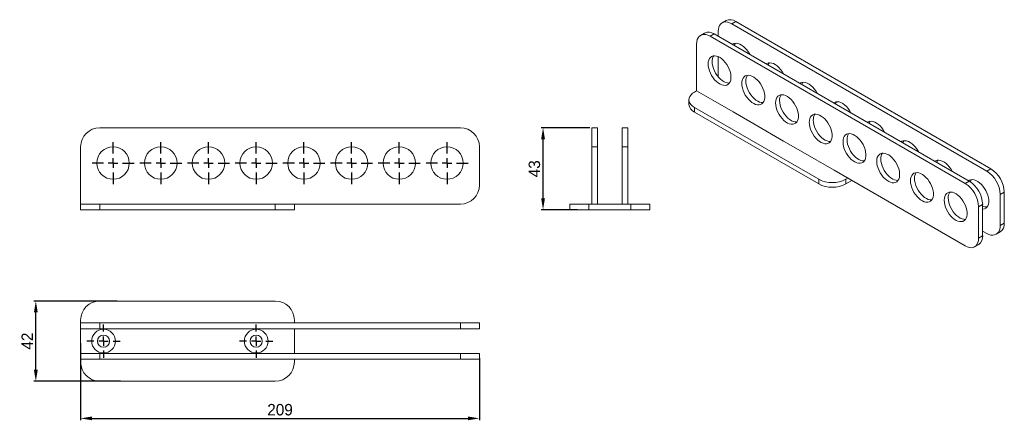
# Model space of a CAD drawing. Header units: millimetres. Extents: x -346 to 170, y 224 to 434.
import ezdxf

# ---------------------------------------------------------------- set-up
doc = ezdxf.new("R2010")
doc.units = ezdxf.units.MM
doc.header["$PDSIZE"] = -1
doc.layers.add('FORMAT', color=7, linetype='Continuous')
doc.dimstyles.new('ISO-25', dxfattribs={"dimtxt": 2.5, "dimasz": 2.5, "dimexe": 1.25, "dimexo": 0.625, "dimtad": 1, "dimtxsty": 'Standard', "dimcen": 2.5, "dimadec": 0, "dimazin": 0, "dimtfac": 1, "dimtmove": 0, "dimatfit": 3, "dimfxl": 0, "dimarcsym": 0})

# ---------------------------------------------------------------- blocks, each defined once
blk = doc.blocks.new('SW_CENTERMARKSYMBOL_0')
at = {"layer": 'FORMAT', "color": 0}
for p, q in [((0, 5), (0, 8.7)), ((0, 0), (-2.5, 0)), ((0, 0), (0, 2.5)), ((0, 0), (0, -2.5)), ((0, 0), (2.5, 0)), ((5, 0), (8.7, 0)), ((-5, 0), (-8.7, 0)), ((0, -5), (0, -8.7))]:
    blk.add_line(p, q, dxfattribs=at)
blk = doc.blocks.new('SW_CENTERMARKSYMBOL_1')
at = {"layer": 'FORMAT', "color": 0}
for p, q in [((0, 5), (0, 8.7)), ((0, 0), (-2.5, 0)), ((0, 0), (0, 2.5)), ((0, 0), (0, -2.5)), ((0, 0), (2.5, 0)), ((5, 0), (8.7, 0)), ((-5, 0), (-8.7, 0)), ((0, -5), (0, -8.7))]:
    blk.add_line(p, q, dxfattribs=at)
blk = doc.blocks.new('SW_CENTERMARKSYMBOL_2')
at = {"layer": 'FORMAT', "color": 0}
for p, q in [((0, 5), (0, 11)), ((-5, 0), (-11, 0)), ((0, 0), (-2.5, 0)), ((0, 0), (0, 2.5)), ((0, 0), (0, -2.5)), ((0, 0), (2.5, 0)), ((5, 0), (11, 0)), ((0, -5), (0, -11))]:
    blk.add_line(p, q, dxfattribs=at)
blk = doc.blocks.new('SW_CENTERMARKSYMBOL_3')
at = {"layer": 'FORMAT', "color": 0}
for p, q in [((0, 5), (0, 11)), ((-5, 0), (-11, 0)), ((0, 0), (-2.5, 0)), ((0, 0), (0, 2.5)), ((0, 0), (0, -2.5)), ((0, 0), (2.5, 0)), ((5, 0), (11, 0)), ((0, -5), (0, -11))]:
    blk.add_line(p, q, dxfattribs=at)
blk = doc.blocks.new('SW_CENTERMARKSYMBOL_4')
at = {"layer": 'FORMAT', "color": 0}
for p, q in [((0, 5), (0, 11)), ((-5, 0), (-11, 0)), ((0, 0), (-2.5, 0)), ((0, 0), (0, 2.5)), ((0, 0), (0, -2.5)), ((0, 0), (2.5, 0)), ((5, 0), (11, 0)), ((0, -5), (0, -11))]:
    blk.add_line(p, q, dxfattribs=at)
blk = doc.blocks.new('SW_CENTERMARKSYMBOL_5')
at = {"layer": 'FORMAT', "color": 0}
for p, q in [((0, 5), (0, 11)), ((-5, 0), (-11, 0)), ((0, 0), (-2.5, 0)), ((0, 0), (0, 2.5)), ((0, 0), (0, -2.5)), ((0, 0), (2.5, 0)), ((5, 0), (11, 0)), ((0, -5), (0, -11))]:
    blk.add_line(p, q, dxfattribs=at)
blk = doc.blocks.new('SW_CENTERMARKSYMBOL_6')
at = {"layer": 'FORMAT', "color": 0}
for p, q in [((0, 5), (0, 11)), ((-5, 0), (-11, 0)), ((0, 0), (-2.5, 0)), ((0, 0), (0, 2.5)), ((0, 0), (0, -2.5)), ((0, 0), (2.5, 0)), ((5, 0), (11, 0)), ((0, -5), (0, -11))]:
    blk.add_line(p, q, dxfattribs=at)
blk = doc.blocks.new('SW_CENTERMARKSYMBOL_7')
at = {"layer": 'FORMAT', "color": 0}
for p, q in [((0, 5), (0, 11)), ((-5, 0), (-11, 0)), ((0, 0), (-2.5, 0)), ((0, 0), (0, 2.5)), ((0, 0), (0, -2.5)), ((0, 0), (2.5, 0)), ((5, 0), (11, 0)), ((0, -5), (0, -11))]:
    blk.add_line(p, q, dxfattribs=at)
blk = doc.blocks.new('SW_CENTERMARKSYMBOL_8')
at = {"layer": 'FORMAT', "color": 0}
for p, q in [((0, 5), (0, 11)), ((-5, 0), (-11, 0)), ((0, 0), (-2.5, 0)), ((0, 0), (0, 2.5)), ((0, 0), (0, -2.5)), ((0, 0), (2.5, 0)), ((5, 0), (11, 0)), ((0, -5), (0, -11))]:
    blk.add_line(p, q, dxfattribs=at)
blk = doc.blocks.new('SW_CENTERMARKSYMBOL_9')
at = {"layer": 'FORMAT', "color": 0}
for p, q in [((0, 5), (0, 11)), ((-5, 0), (-11, 0)), ((0, 0), (-2.5, 0)), ((0, 0), (0, 2.5)), ((0, 0), (0, -2.5)), ((0, 0), (2.5, 0)), ((5, 0), (11, 0)), ((0, -5), (0, -11))]:
    blk.add_line(p, q, dxfattribs=at)
blk = doc.blocks.new('*D13')
at = {"color": 0, "lineweight": -2}
for p, q in [((-314.17, 264.65), (-314.17, 224.15)), ((-105.17, 256.65), (-105.17, 224.15)), ((-308.17, 225.15), (-111.17, 225.15))]:
    blk.add_line(p, q, dxfattribs=at)
at = {"color": 0}
for points in [[(-308.17, 226.15), (-308.17, 224.15), (-314.17, 225.15)], [(-111.17, 226.15), (-111.17, 224.15), (-105.17, 225.15)]]:
    blk.add_solid(points, dxfattribs=at)
at = {"layer": 'Defpoints', "color": 0}
for p in [(-314.17, 265.65), (-105.17, 257.65), (-105.17, 225.15)]:
    blk.add_point(p, dxfattribs=at)
at = {"color": 0, "insert": (-209.67, 229.67), "char_height": 6, "attachment_point": 5}
blk.add_mtext('209', dxfattribs=at)
blk = doc.blocks.new('*D14')
at = {"color": 0, "lineweight": -2}
for p, q in [((-294.99, 286.65), (-338.65, 286.65)), ((-337.65, 250.65), (-337.65, 280.65)), ((-293.24, 244.65), (-338.65, 244.65))]:
    blk.add_line(p, q, dxfattribs=at)
at = {"color": 0}
for points in [[(-338.65, 280.65), (-336.65, 280.65), (-337.65, 286.65)], [(-338.65, 250.65), (-336.65, 250.65), (-337.65, 244.65)]]:
    blk.add_solid(points, dxfattribs=at)
at = {"layer": 'Defpoints', "color": 0}
for p in [(-337.65, 286.65), (-293.99, 286.65), (-292.24, 244.65)]:
    blk.add_point(p, dxfattribs=at)
at = {"color": 0, "insert": (-342.17, 265.65), "char_height": 6, "attachment_point": 5, "rotation": 90}
blk.add_mtext('42', dxfattribs=at)
blk = doc.blocks.new('*D15')
at = {"color": 0, "lineweight": -2}
for p, q in [((-47.34, 377.46), (-72.84, 377.46)), ((-71.84, 340.46), (-71.84, 371.46)), ((-53.84, 334.46), (-72.84, 334.46))]:
    blk.add_line(p, q, dxfattribs=at)
at = {"color": 0}
for points in [[(-72.84, 371.46), (-70.84, 371.46), (-71.84, 377.46)], [(-72.84, 340.46), (-70.84, 340.46), (-71.84, 334.46)]]:
    blk.add_solid(points, dxfattribs=at)
at = {"layer": 'Defpoints', "color": 0}
for p in [(-71.84, 377.46), (-46.34, 377.46), (-52.84, 334.46)]:
    blk.add_point(p, dxfattribs=at)
at = {"color": 0, "insert": (-76.36, 355.96), "char_height": 6, "attachment_point": 5, "rotation": 90}
blk.add_mtext('43', dxfattribs=at)

msp = doc.modelspace()

# ---------------------------------------------------------------- linework, layer by layer
at = {"color": 7, "linetype": 'Continuous', "lineweight": 15}
for p, q in [((24.13, 433.64), (22.01, 432.42)), ((29.13, 433.15), (27.01, 431.92)), ((27.01, 431.92), (160.65, 354.77)), ((162.77, 356), (29.13, 433.15)), ((12.82, 427.11), (10.7, 425.89)), ((15.7, 425.39), (17.82, 426.62)), ((15.7, 425.39), (149.34, 348.24)), ((151.46, 349.47), (17.82, 426.62)), ((19.94, 425.39), (19.94, 427.84)), ((8.63, 396.81), (8.63, 421.31)), ((19.94, 404.16), (19.94, 414.73)), ((7.57, 396.2), (8.63, 396.81)), ((17.11, 391.92), (8.63, 396.81)), ((4.64, 392.12), (4.64, 389.67)), ((72.62, 350.48), (7.57, 388.04)), ((7.57, 388.04), (7.57, 385.59)), ((17.11, 391.92), (27.72, 385.79)), ((7.57, 385.59), (72.62, 348.03)), ((36.56, 380.69), (27.72, 385.79)), ((-304.17, 377.46), (-115.17, 377.46)), ((-46.34, 377.46), (-43.34, 377.46)), ((-46.34, 377.46), (-46.34, 367.46)), ((-43.34, 367.46), (-43.34, 377.46)), ((-27.34, 377.46), (-30.34, 377.46)), ((-30.34, 377.46), (-30.34, 367.46)), ((-27.34, 367.46), (-27.34, 377.46)), ((36.56, 380.69), (54.23, 370.48)), ((-314.17, 337.46), (-314.17, 367.46)), ((-105.17, 367.46), (-105.17, 347.46)), ((-46.34, 367.46), (-46.34, 337.46)), ((-46.34, 367.46), (-43.34, 367.46)), ((-43.34, 337.46), (-43.34, 367.46)), ((-27.34, 367.46), (-30.34, 367.46)), ((-30.34, 367.46), (-30.34, 337.46)), ((-27.34, 337.46), (-27.34, 367.46)), ((63.07, 365.38), (54.23, 370.48)), ((63.07, 365.38), (80.75, 355.18)), ((149.34, 315.58), (80.75, 355.18)), ((87.82, 351.1), (86.76, 350.48)), ((162.77, 356), (160.65, 354.77)), ((72.62, 350.48), (72.62, 348.03)), ((86.76, 348.03), (86.76, 350.48)), ((86.76, 348.03), (89.94, 349.87)), ((149.34, 348.24), (151.46, 349.47)), ((169.85, 343.75), (167.72, 342.53)), ((167.72, 342.53), (167.72, 326.2)), ((169.85, 327.42), (169.85, 343.75)), ((-314.17, 337.46), (-314.17, 334.46)), ((-304.17, 337.46), (-314.17, 337.46)), ((-304.17, 337.46), (-304.17, 334.46)), ((-212.17, 337.46), (-304.17, 337.46)), ((-212.17, 337.46), (-212.17, 334.46)), ((-202.17, 337.46), (-212.17, 337.46)), ((-202.17, 334.46), (-202.17, 337.46)), ((-115.17, 337.46), (-202.17, 337.46)), ((-57.84, 337.46), (-57.84, 334.46)), ((-47.84, 337.46), (-57.84, 337.46)), ((-47.84, 337.46), (-47.84, 334.46)), ((-25.84, 337.46), (-47.84, 337.46)), ((-46.34, 337.46), (-43.34, 337.46)), ((-27.34, 337.46), (-30.34, 337.46)), ((-25.84, 337.46), (-25.84, 334.46)), ((-15.84, 337.46), (-25.84, 337.46)), ((-15.84, 337.46), (-15.84, 334.46)), ((156.41, 336), (158.53, 337.22)), ((156.41, 336), (156.41, 319.66)), ((158.53, 320.89), (158.53, 337.22)), ((-314.17, 334.46), (-304.17, 334.46)), ((-304.17, 334.46), (-212.17, 334.46)), ((-212.17, 334.46), (-202.17, 334.46)), ((-57.84, 334.46), (-47.84, 334.46)), ((-47.84, 334.46), (-25.84, 334.46)), ((-25.84, 334.46), (-15.84, 334.46)), ((169.85, 327.42), (167.72, 326.2)), ((158.53, 320.89), (156.41, 319.66)), ((160.65, 322.11), (158.53, 323.34)), ((165.65, 321.62), (167.77, 322.84)), ((154.34, 315.09), (156.46, 316.31)), ((-304.17, 286.65), (-212.17, 286.65)), ((-314.17, 275.15), (-314.17, 276.65)), ((-314.17, 275.15), (-314.17, 272.15)), ((-304.17, 275.15), (-314.17, 275.15)), ((-304.17, 275.15), (-304.17, 272.15)), ((-115.17, 275.15), (-304.17, 275.15)), ((-202.17, 276.65), (-202.17, 275.15)), ((-115.17, 275.15), (-115.17, 272.15)), ((-105.17, 275.15), (-115.17, 275.15)), ((-105.17, 275.15), (-105.17, 272.15)), ((-314.17, 259.15), (-314.17, 272.15)), ((-314.17, 272.15), (-304.17, 272.15)), ((-304.17, 272.15), (-115.17, 272.15)), ((-202.17, 272.15), (-202.17, 259.15)), ((-115.17, 272.15), (-105.17, 272.15)), ((-314.17, 256.15), (-314.17, 259.15)), ((-304.17, 259.15), (-314.17, 259.15)), ((-304.17, 256.15), (-304.17, 259.15)), ((-115.17, 259.15), (-304.17, 259.15)), ((-115.17, 256.15), (-115.17, 259.15)), ((-105.17, 259.15), (-115.17, 259.15)), ((-105.17, 256.15), (-105.17, 259.15)), ((-314.17, 254.65), (-314.17, 256.15)), ((-314.17, 256.15), (-304.17, 256.15)), ((-304.17, 256.15), (-115.17, 256.15)), ((-202.17, 256.15), (-202.17, 254.65)), ((-115.17, 256.15), (-105.17, 256.15)), ((-212.17, 244.65), (-304.17, 244.65))]:
    msp.add_line(p, q, dxfattribs=at)
at = {"color": 7, "linetype": 'Continuous', "lineweight": 15, "flags": 128}
for points in [[(19.94, 427.84), (20.03, 429.07), (20.29, 430.17), (20.71, 431.1), (21.29, 431.86), (22.01, 432.42), (22.85, 432.76), (23.8, 432.89), (24.83, 432.79), (25.9, 432.46), (27.01, 431.92)], [(8.63, 421.31), (8.71, 422.54), (8.97, 423.63), (9.4, 424.57), (9.98, 425.33), (10.7, 425.89), (11.54, 426.23), (12.49, 426.36), (13.51, 426.26), (14.59, 425.93), (15.7, 425.39)], [(36.54, 415.81), (36.46, 415.97), (35.76, 417.14), (34.97, 418.24), (34.09, 419.22), (33.16, 420.07), (32.2, 420.76), (31.24, 421.27), (30.29, 421.59), (29.38, 421.72), (28.55, 421.64), (27.8, 421.37), (27.38, 421.1)], [(14.64, 410.9), (14.71, 411.97), (14.95, 412.92), (15.32, 413.73), (15.84, 414.37), (16.48, 414.84), (17.23, 415.11), (18.07, 415.19), (18.97, 415.06), (19.92, 414.74), (20.89, 414.23), (21.85, 413.54), (22.78, 412.69), (23.65, 411.71), (24.45, 410.61), (25.15, 409.44), (25.73, 408.21), (26.18, 406.96), (26.48, 405.72), (26.64, 404.53), (26.64, 403.41), (26.48, 402.4), (26.18, 401.52), (25.73, 400.79), (25.15, 400.23), (24.45, 399.86), (23.65, 399.68), (22.78, 399.71), (21.85, 399.94), (20.89, 400.36), (19.92, 400.96), (18.97, 401.73), (18.07, 402.65), (17.23, 403.69), (16.48, 404.83), (15.84, 406.03), (15.32, 407.28), (14.95, 408.52), (14.71, 409.74), (14.64, 410.9)], [(25.82, 400.91), (25.77, 400.91), (24.9, 400.93), (23.97, 401.16), (23.01, 401.58), (22.04, 402.18), (21.1, 402.95), (20.19, 403.87), (19.35, 404.91), (18.6, 406.05), (17.96, 407.26), (17.45, 408.5), (17.07, 409.75), (16.84, 410.97), (16.76, 412.12)], [(54.22, 405.6), (54.14, 405.76), (53.44, 406.94), (52.64, 408.03), (51.77, 409.02), (50.84, 409.86), (49.88, 410.55), (48.91, 411.06), (47.97, 411.39), (47.06, 411.51), (46.22, 411.44), (45.47, 411.17), (45.06, 410.89)], [(32.31, 400.69), (32.39, 401.76), (32.62, 402.71), (33, 403.52), (33.52, 404.17), (34.16, 404.63), (34.91, 404.91), (35.75, 404.98), (36.65, 404.86), (37.6, 404.53), (38.57, 404.02), (39.53, 403.33), (40.46, 402.48), (41.33, 401.5), (42.13, 400.41), (42.82, 399.23), (43.4, 398), (43.85, 396.75), (44.16, 395.52), (44.32, 394.33), (44.32, 393.21), (44.16, 392.2), (43.85, 391.31), (43.4, 390.58), (42.82, 390.03), (42.13, 389.65), (41.33, 389.48), (40.46, 389.51), (39.53, 389.73), (38.57, 390.15), (37.6, 390.75), (36.65, 391.52), (35.75, 392.44), (34.91, 393.48), (34.16, 394.62), (33.52, 395.83), (33, 397.07), (32.62, 398.32), (32.39, 399.54), (32.31, 400.69)], [(43.5, 390.71), (43.45, 390.7), (42.58, 390.73), (41.65, 390.96), (40.69, 391.38), (39.72, 391.98), (38.77, 392.75), (37.87, 393.67), (37.03, 394.71), (36.28, 395.85), (35.64, 397.05), (35.12, 398.3), (34.74, 399.54), (34.51, 400.76), (34.44, 401.92)], [(71.9, 395.4), (71.81, 395.56), (71.12, 396.73), (70.32, 397.83), (69.45, 398.81), (68.52, 399.66), (67.56, 400.35), (66.59, 400.86), (65.64, 401.18), (64.74, 401.31), (63.9, 401.23), (63.15, 400.96), (62.73, 400.69)], [(7.57, 388.04), (6.55, 388.73), (5.73, 389.5), (5.13, 390.34), (4.76, 391.22), (4.64, 392.12), (4.76, 393.02), (5.13, 393.9), (5.73, 394.74), (6.55, 395.51), (7.57, 396.2)], [(49.99, 390.49), (50.07, 391.56), (50.3, 392.51), (50.68, 393.32), (51.2, 393.96), (51.84, 394.43), (52.59, 394.7), (53.43, 394.78), (54.33, 394.65), (55.28, 394.33), (56.24, 393.82), (57.2, 393.13), (58.13, 392.28), (59.01, 391.3), (59.8, 390.2), (60.5, 389.03), (61.08, 387.8), (61.53, 386.55), (61.84, 385.31), (61.99, 384.12), (61.99, 383), (61.84, 381.99), (61.53, 381.11), (61.08, 380.38), (60.5, 379.82), (59.8, 379.45), (59.01, 379.27), (58.13, 379.3), (57.2, 379.53), (56.24, 379.95), (55.28, 380.55), (54.33, 381.32), (53.43, 382.24), (52.59, 383.28), (51.84, 384.42), (51.2, 385.62), (50.68, 386.87), (50.3, 388.11), (50.07, 389.33), (49.99, 390.49)], [(61.18, 380.5), (61.13, 380.5), (60.25, 380.52), (59.33, 380.75), (58.37, 381.17), (57.4, 381.77), (56.45, 382.54), (55.55, 383.46), (54.71, 384.5), (53.96, 385.64), (53.32, 386.85), (52.8, 388.09), (52.42, 389.34), (52.19, 390.56), (52.11, 391.71)], [(89.57, 385.19), (89.49, 385.35), (88.79, 386.53), (88, 387.62), (87.12, 388.61), (86.2, 389.45), (85.24, 390.14), (84.27, 390.65), (83.32, 390.98), (82.42, 391.1), (81.58, 391.03), (80.83, 390.76), (80.41, 390.48)], [(67.67, 380.28), (67.75, 381.35), (67.98, 382.3), (68.36, 383.11), (68.87, 383.76), (69.52, 384.22), (70.27, 384.5), (71.1, 384.57), (72.01, 384.45), (72.96, 384.12), (73.92, 383.61), (74.88, 382.92), (75.81, 382.07), (76.68, 381.09), (77.48, 380), (78.18, 378.82), (78.76, 377.59), (79.21, 376.34), (79.52, 375.11), (79.67, 373.91), (79.67, 372.8), (79.52, 371.79), (79.21, 370.9), (78.76, 370.17), (78.18, 369.62), (77.48, 369.24), (76.68, 369.07), (75.81, 369.1), (74.88, 369.32), (73.92, 369.74), (72.96, 370.34), (72.01, 371.11), (71.1, 372.03), (70.27, 373.07), (69.52, 374.21), (68.87, 375.42), (68.36, 376.66), (67.98, 377.91), (67.75, 379.13), (67.67, 380.28)], [(78.86, 370.3), (78.81, 370.29), (77.93, 370.32), (77, 370.55), (76.04, 370.96), (75.08, 371.57), (74.13, 372.34), (73.22, 373.26), (72.39, 374.3), (71.64, 375.44), (71, 376.64), (70.48, 377.89), (70.1, 379.13), (69.87, 380.35), (69.79, 381.51)], [(107.25, 374.99), (107.17, 375.15), (106.47, 376.32), (105.68, 377.42), (104.8, 378.4), (103.87, 379.25), (102.91, 379.94), (101.95, 380.45), (101, 380.77), (100.09, 380.9), (99.26, 380.82), (98.51, 380.55), (98.09, 380.28)], [(85.35, 370.08), (85.42, 371.15), (85.66, 372.1), (86.04, 372.91), (86.55, 373.55), (87.19, 374.02), (87.94, 374.29), (88.78, 374.37), (89.68, 374.24), (90.63, 373.92), (91.6, 373.41), (92.56, 372.72), (93.49, 371.87), (94.36, 370.89), (95.16, 369.79), (95.86, 368.62), (96.44, 367.39), (96.89, 366.14), (97.19, 364.9), (97.35, 363.71), (97.35, 362.59), (97.19, 361.58), (96.89, 360.7), (96.44, 359.97), (95.86, 359.41), (95.16, 359.04), (94.36, 358.86), (93.49, 358.89), (92.56, 359.12), (91.6, 359.54), (90.63, 360.14), (89.68, 360.91), (88.78, 361.83), (87.94, 362.87), (87.19, 364.01), (86.55, 365.21), (86.04, 366.46), (85.66, 367.7), (85.42, 368.92), (85.35, 370.08)], [(96.53, 360.09), (96.48, 360.09), (95.61, 360.11), (94.68, 360.34), (93.72, 360.76), (92.75, 361.36), (91.81, 362.13), (90.9, 363.05), (90.06, 364.09), (89.31, 365.23), (88.67, 366.44), (88.16, 367.68), (87.78, 368.93), (87.55, 370.15), (87.47, 371.3)], [(124.93, 364.78), (124.85, 364.94), (124.15, 366.12), (123.35, 367.21), (122.48, 368.2), (121.55, 369.04), (120.59, 369.73), (119.62, 370.24), (118.68, 370.57), (117.77, 370.69), (116.93, 370.62), (116.19, 370.35), (115.77, 370.07)], [(103.02, 359.87), (103.1, 360.94), (103.33, 361.89), (103.71, 362.7), (104.23, 363.35), (104.87, 363.81), (105.62, 364.09), (106.46, 364.16), (107.36, 364.04), (108.31, 363.71), (109.28, 363.2), (110.24, 362.51), (111.17, 361.66), (112.04, 360.68), (112.84, 359.59), (113.53, 358.41), (114.11, 357.18), (114.56, 355.93), (114.87, 354.7), (115.03, 353.5), (115.03, 352.39), (114.87, 351.37), (114.56, 350.49), (114.11, 349.76), (113.53, 349.21), (112.84, 348.83), (112.04, 348.66), (111.17, 348.68), (110.24, 348.91), (109.28, 349.33), (108.31, 349.93), (107.36, 350.7), (106.46, 351.62), (105.62, 352.66), (104.87, 353.8), (104.23, 355.01), (103.71, 356.25), (103.33, 357.5), (103.1, 358.72), (103.02, 359.87)], [(114.21, 349.89), (114.16, 349.88), (113.29, 349.91), (112.36, 350.13), (111.4, 350.55), (110.43, 351.16), (109.48, 351.93), (108.58, 352.85), (107.74, 353.89), (106.99, 355.03), (106.35, 356.23), (105.83, 357.48), (105.46, 358.72), (105.22, 359.94), (105.15, 361.1)], [(142.61, 354.58), (142.53, 354.74), (141.83, 355.91), (141.03, 357.01), (140.16, 357.99), (139.23, 358.84), (138.27, 359.53), (137.3, 360.04), (136.35, 360.36), (135.45, 360.49), (134.61, 360.41), (133.86, 360.14), (133.44, 359.87)], [(120.7, 349.67), (120.78, 350.74), (121.01, 351.69), (121.39, 352.5), (121.91, 353.14), (122.55, 353.61), (123.3, 353.88), (124.14, 353.96), (125.04, 353.83), (125.99, 353.51), (126.95, 352.99), (127.91, 352.31), (128.84, 351.46), (129.72, 350.48), (130.51, 349.38), (131.21, 348.2), (131.79, 346.98), (132.24, 345.73), (132.55, 344.49), (132.7, 343.3), (132.7, 342.18), (132.55, 341.17), (132.24, 340.29), (131.79, 339.56), (131.21, 339), (130.51, 338.63), (129.72, 338.45), (128.84, 338.48), (127.91, 338.71), (126.95, 339.12), (125.99, 339.73), (125.04, 340.5), (124.14, 341.42), (123.3, 342.46), (122.55, 343.6), (121.91, 344.8), (121.39, 346.05), (121.01, 347.29), (120.78, 348.51), (120.7, 349.67)], [(131.89, 339.68), (131.84, 339.68), (130.97, 339.7), (130.04, 339.93), (129.08, 340.35), (128.11, 340.95), (127.16, 341.72), (126.26, 342.64), (125.42, 343.68), (124.67, 344.82), (124.03, 346.03), (123.51, 347.27), (123.13, 348.52), (122.9, 349.74), (122.82, 350.89)], [(158.53, 334.77), (158.71, 334.78), (159.51, 334.96), (160.2, 335.33), (160.78, 335.88), (161.23, 336.61), (161.54, 337.5), (161.69, 338.51), (161.69, 339.63), (161.54, 340.82), (161.23, 342.05), (160.78, 343.3), (160.2, 344.53), (159.51, 345.71), (158.71, 346.8), (157.84, 347.79), (156.91, 348.63), (155.95, 349.32), (154.98, 349.83), (154.03, 350.16), (153.13, 350.28), (152.29, 350.21), (151.54, 349.93), (151.12, 349.66)], [(138.38, 339.46), (138.46, 340.53), (138.69, 341.48), (139.07, 342.29), (139.59, 342.94), (140.23, 343.4), (140.98, 343.68), (141.81, 343.75), (142.72, 343.63), (143.67, 343.3), (144.63, 342.79), (145.59, 342.1), (146.52, 341.25), (147.4, 340.27), (148.19, 339.18), (148.89, 338), (149.47, 336.77), (149.92, 335.52), (150.23, 334.29), (150.38, 333.09), (150.38, 331.98), (150.23, 330.96), (149.92, 330.08), (149.47, 329.35), (148.89, 328.79), (148.19, 328.42), (147.4, 328.25), (146.52, 328.27), (145.59, 328.5), (144.63, 328.92), (143.67, 329.52), (142.72, 330.29), (141.81, 331.21), (140.98, 332.25), (140.23, 333.39), (139.59, 334.6), (139.07, 335.84), (138.69, 337.09), (138.46, 338.31), (138.38, 339.46)], [(149.57, 329.48), (149.52, 329.47), (148.64, 329.5), (147.71, 329.72), (146.75, 330.14), (145.79, 330.75), (144.84, 331.52), (143.93, 332.44), (143.1, 333.48), (142.35, 334.62), (141.71, 335.82), (141.19, 337.07), (140.81, 338.31), (140.58, 339.53), (140.5, 340.69)], [(167.72, 326.2), (167.64, 324.97), (167.38, 323.87), (166.95, 322.93), (166.37, 322.18), (165.65, 321.62), (164.81, 321.27), (163.86, 321.15), (162.84, 321.25), (161.76, 321.57), (160.65, 322.11)], [(156.41, 319.66), (156.32, 318.44), (156.06, 317.34), (155.64, 316.4), (155.06, 315.64), (154.34, 315.09), (153.5, 314.74), (152.55, 314.62), (151.53, 314.72), (150.45, 315.04), (149.34, 315.58)]]:
    msp.add_lwpolyline(points, dxfattribs=at)
at = {"color": 7, "linetype": 'Continuous', "lineweight": 15}
for centre, radius in [((-297.17, 358.96), 8.5), ((-272.17, 358.96), 8.5), ((-247.17, 358.96), 8.5), ((-222.17, 358.96), 8.5), ((-197.17, 358.96), 8.5), ((-172.17, 358.96), 8.5), ((-147.17, 358.96), 8.5), ((-122.17, 358.96), 8.5), ((-302.17, 265.65), 6.2), ((-302.17, 265.65), 3.2), ((-222.17, 265.65), 6.2), ((-222.17, 265.65), 3.2)]:
    msp.add_circle(centre, radius, dxfattribs=at)
for centre, radius, start, end in [((26.21, 429.11), 4.98, 54.0823, 114.6073), ((14.89, 422.58), 4.98, 54.0823, 114.6073), ((32.22, 419.36), 4.06, 144.7, 162.9867), ((21.78, 412.39), 5.03, 146.3671, 182.9938), ((49.89, 409.15), 4.06, 144.7, 162.9867), ((39.45, 402.18), 5.03, 146.3671, 182.9938), ((67.57, 398.95), 4.06, 144.7, 162.9867), ((57.13, 391.98), 5.03, 146.3671, 182.9938), ((9.71, 390.22), 5.11, 186.1875, 245.1327), ((85.25, 388.74), 4.06, 144.7, 162.9867), ((74.81, 381.77), 5.03, 146.3671, 182.9938), ((-304.17, 367.46), 10, 90, 180), ((-115.17, 367.46), 10, 0, 90), ((102.93, 378.54), 4.06, 144.7, 162.9867), ((92.49, 371.57), 5.03, 146.3671, 182.9938), ((120.6, 368.33), 4.06, 144.7, 162.9867), ((110.17, 361.36), 5.03, 146.3671, 182.9938), ((138.28, 358.13), 4.06, 144.7, 162.9867), ((127.84, 351.16), 5.03, 146.3671, 182.9938), ((152.48, 341.89), 15.26, 2.3869, 57.6131), ((154.6, 343.12), 15.26, 2.3869, 57.6131), ((-115.17, 347.46), 10, 270, 0), ((79.69, 364), 15.26, 242.391, 297.609), ((79.69, 361.55), 15.26, 242.391, 297.609), ((141.17, 335.36), 15.26, 2.3869, 57.6131), ((143.29, 336.58), 15.26, 2.3869, 57.6131), ((155.97, 347.92), 4.07, 144.7129, 163.3366), ((145.52, 340.95), 5.03, 146.3671, 182.9938), ((160.52, 340.59), 4.6, 244.3262, 274.4307), ((164.97, 326.87), 4.91, 304.8612, 6.4509), ((153.66, 320.34), 4.91, 304.8612, 6.4509), ((-304.17, 276.65), 10, 90, 180), ((-212.17, 276.65), 10, 0, 90), ((-304.17, 254.65), 10, 180, 270), ((-212.17, 254.65), 10, 270, 0)]:
    msp.add_arc(centre, radius, start, end, dxfattribs=at)

# ---------------------------------------------------------------- block references
at = {"layer": 'FORMAT'}
for name, p in [('SW_CENTERMARKSYMBOL_8', (-297.17, 358.96)), ('SW_CENTERMARKSYMBOL_2', (-272.17, 358.96)), ('SW_CENTERMARKSYMBOL_9', (-247.17, 358.96)), ('SW_CENTERMARKSYMBOL_5', (-222.17, 358.96)), ('SW_CENTERMARKSYMBOL_6', (-197.17, 358.96)), ('SW_CENTERMARKSYMBOL_7', (-172.17, 358.96)), ('SW_CENTERMARKSYMBOL_4', (-147.17, 358.96)), ('SW_CENTERMARKSYMBOL_3', (-122.17, 358.96)), ('SW_CENTERMARKSYMBOL_1', (-302.17, 265.65)), ('SW_CENTERMARKSYMBOL_0', (-222.17, 265.65))]:
    msp.add_blockref(name, p, dxfattribs=at)

# ---------------------------------------------------------------- dimensions: what is measured, and where the dimension line sits
for base, p1, p2, picture, middle in [((-71.84, 377.46), (-52.84, 334.46), (-46.34, 377.46), '*D15', (-76.36, 355.96)), ((-337.65, 286.65), (-292.24, 244.65), (-293.99, 286.65), '*D14', (-342.17, 265.65))]:
    dim = msp.add_linear_dim(base=base, p1=p1, p2=p2, angle=90, dimstyle='ISO-25', override={"dimtxt": 6, "dimasz": 6, "dimexe": 1, "dimexo": 1, "dimgap": 1.524, "dimtoh": 1, "dimdec": 0, "dimzin": 0, "dimadec": 2, "dimtdec": 0, "dimtzin": 0})
    dim.commit()
    dim.dimension.update_dxf_attribs({"geometry": picture, "text_midpoint": middle})
dim = msp.add_linear_dim(base=(-105.17, 225.15), p1=(-314.17, 265.65), p2=(-105.17, 257.65), dimstyle='ISO-25', override={"dimtxt": 6, "dimasz": 6, "dimexe": 1, "dimexo": 1, "dimgap": 1.524, "dimtoh": 1, "dimdec": 0, "dimzin": 0, "dimadec": 2, "dimtdec": 0, "dimtzin": 0})
dim.commit()
dim.dimension.update_dxf_attribs({"geometry": '*D13', "text_midpoint": (-209.67, 229.67)})

doc.saveas('drawing.dxf')
